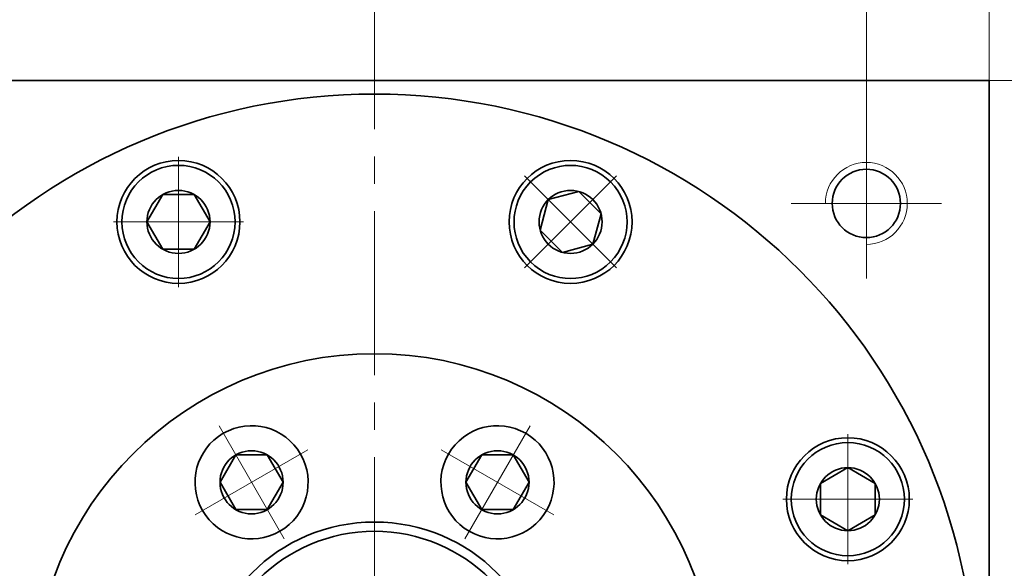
# Model space of a CAD drawing. Header units: millimetres. Extents: x 0 to 624, y 53 to 493.
# Tile 7 of 10: x 380 to 452, y 402 to 443. Entities that reach past the tile are written whole.
import ezdxf

# ---------------------------------------------------------------- set-up
doc = ezdxf.new("R2010")
doc.units = ezdxf.units.MM
doc.set_wipeout_variables(frame=1)
doc.linetypes.add('点画线', pattern=[18, 12, -2, 2, -2])
doc.layers.get('0').update_dxf_attribs({"lineweight": 35})
for name, color, linetype, lineweight in [('中心线层', 1, '点画线', 18), ('尺寸线层', 3, 'Continuous', 18), ('粗实线层', 7, 'Continuous', 35)]:
    doc.layers.add(name, color=color, linetype=linetype, lineweight=lineweight)
doc.styles.add('标准', font='txt', dxfattribs={"width": 0.667})
doc.dimstyles.new('a4-1-1', dxfattribs={"dimtxt": 3, "dimasz": 3, "dimexe": 1.5, "dimexo": 0, "dimgap": 0.5, "dimtad": 1, "dimdec": 3, "dimdsep": 46, "dimtxsty": '标准', "dimblk": '_CAXARROW', "dimcen": 0, "dimdle": 4, "dimazin": 2, "dimtfac": 0.707107, "dimtdec": 3, "dimtix": 1, "dimtmove": 2, "dimatfit": 3, "dimfxl": 0, "dimfrac": 2, "dimtolj": 1, "dimtzin": 0, "dimarcsym": 0})

# ---------------------------------------------------------------- blocks, each defined once
blk = doc.blocks.new('*X21')
at = {"layer": '尺寸线层', "linetype": 'Continuous'}
for points in [[(370.327, 445.739), (374.827, 445.176), (374.827, 446.301)], [(406.327, 445.739), (401.827, 445.176), (401.827, 446.301)]]:
    blk.add_hatch(color=0, dxfattribs=at).paths.add_polyline_path(points, flags=0)
at = {"layer": '尺寸线层', "color": 0, "linetype": 'Continuous'}
for p, q in [((370.327, 434.621), (370.327, 447.989)), ((406.327, 441.121), (406.327, 447.989)), ((406.327, 445.739), (370.327, 445.739))]:
    blk.add_line(p, q, dxfattribs=at)
at = {"layer": '尺寸线层', "color": 0, "insert": (388.327, 448.714), "char_height": 4.5, "width": 9, "attachment_point": 5, "line_spacing_factor": 1.15057, "style": '标准'}
blk.add_mtext('\\T1.1;36', dxfattribs=at)
blk = doc.blocks.new('_CAXARROW')
blk.add_hatch(color=0).paths.add_polyline_path([(0, 0), (-1, 0.125), (-1, -0.125)], flags=0)
blk = doc.blocks.new('*X22')
at = {"layer": '尺寸线层', "linetype": 'Continuous'}
for points in [[(406.327, 445.739), (410.827, 446.301), (410.827, 445.176)], [(442.327, 445.739), (437.827, 446.301), (437.827, 445.176)]]:
    blk.add_hatch(color=0, dxfattribs=at).paths.add_polyline_path(points, flags=0)
at = {"layer": '尺寸线层', "color": 0, "linetype": 'Continuous'}
for p, q in [((406.327, 441.121), (406.327, 447.989)), ((442.327, 434.621), (442.327, 447.989)), ((406.327, 445.739), (442.327, 445.739))]:
    blk.add_line(p, q, dxfattribs=at)
at = {"layer": '尺寸线层', "color": 0, "insert": (424.327, 448.714), "char_height": 4.5, "width": 9, "attachment_point": 5, "line_spacing_factor": 1.15057, "style": '标准'}
blk.add_mtext('\\T1.1;36', dxfattribs=at)
blk = doc.blocks.new('*X26')
at = {"layer": '中心线层', "linetype": '点画线', "lineweight": 18}
for p, q in [((0, -4.765), (0, 4.765)), ((-4.765, 0), (4.765, 0))]:
    blk.add_line(p, q, dxfattribs=at)
at = {"layer": '粗实线层'}
for p, q in [((-2.309, 0), (-1.155, 2)), ((-1.155, 2), (1.155, 2)), ((2.309, 0), (1.155, 2)), ((2.309, 0), (1.155, 2)), ((-2.309, 0), (-1.155, -2)), ((2.309, 0), (1.155, -2)), ((-1.155, -2), (1.155, -2))]:
    blk.add_line(p, q, dxfattribs=at)
blk.add_circle((0, 0), 2.309, dxfattribs=at)
for start, end in [(0, 180), (180, 360)]:
    blk.add_arc((0, 0), 4.14, start, end, dxfattribs=at)
blk = doc.blocks.new('3432432432_2')
at = {"color": 7, "linetype": 'Continuous'}
for radius in [25, 12.679, 12]:
    blk.add_circle((0, 0), radius, dxfattribs=at)
for points in [[(-6.93, 12.003), (-6.909, 12.015), (-6.888, 12.028), (-6.867, 12.04), (-6.847, 12.053), (-6.826, 12.065), (-6.805, 12.078), (-6.785, 12.091), (-6.764, 12.104), (-6.744, 12.117), (-6.724, 12.131), (-6.703, 12.144), (-6.683, 12.157), (-6.663, 12.171), (-6.643, 12.185), (-6.623, 12.199), (-6.603, 12.213), (-6.584, 12.227), (-6.564, 12.241), (-6.544, 12.255), (-6.525, 12.27), (-6.506, 12.284), (-6.486, 12.299), (-6.467, 12.314), (-6.448, 12.329), (-6.429, 12.344), (-6.41, 12.359), (-6.391, 12.374), (-6.372, 12.389), (-6.353, 12.405), (-6.335, 12.42), (-6.335, 12.42), (-6.19, 12.548), (-6.052, 12.682), (-5.92, 12.822), (-5.795, 12.968), (-5.677, 13.12), (-5.565, 13.277), (-5.462, 13.439), (-5.366, 13.606), (-5.277, 13.777), (-5.197, 13.952), (-5.125, 14.13), (-5.062, 14.312), (-5.007, 14.497), (-4.96, 14.683), (-4.922, 14.872), (-4.894, 15.062), (-4.874, 15.254), (-4.862, 15.446), (-4.86, 15.639), (-4.867, 15.831), (-4.883, 16.023), (-4.907, 16.214), (-4.941, 16.403), (-4.983, 16.591), (-5.034, 16.777), (-5.094, 16.96), (-5.162, 17.14), (-5.238, 17.317), (-5.322, 17.49), (-5.415, 17.658), (-5.415, 17.658), (-5.515, 17.823), (-5.622, 17.982), (-5.737, 18.137), (-5.859, 18.286), (-5.988, 18.429), (-6.123, 18.566), (-6.265, 18.696), (-6.412, 18.82), (-6.565, 18.937), (-6.724, 19.046), (-6.887, 19.148), (-7.055, 19.243), (-7.226, 19.329), (-7.402, 19.408), (-7.582, 19.478), (-7.764, 19.54), (-7.949, 19.593), (-8.136, 19.637), (-8.325, 19.673), (-8.516, 19.7), (-8.707, 19.718), (-8.9, 19.727), (-9.092, 19.727), (-9.285, 19.719), (-9.476, 19.701), (-9.667, 19.674), (-9.856, 19.639), (-10.043, 19.595), (-10.229, 19.542), (-10.411, 19.481), (-10.411, 19.481), (-10.434, 19.472), (-10.456, 19.464), (-10.479, 19.455), (-10.502, 19.446), (-10.524, 19.438), (-10.547, 19.429), (-10.569, 19.419), (-10.592, 19.41), (-10.614, 19.401), (-10.637, 19.391), (-10.659, 19.382), (-10.681, 19.372), (-10.703, 19.362), (-10.725, 19.352), (-10.747, 19.342), (-10.769, 19.331), (-10.791, 19.321), (-10.813, 19.31), (-10.835, 19.3), (-10.856, 19.289), (-10.878, 19.278), (-10.9, 19.267), (-10.921, 19.256), (-10.943, 19.244), (-10.964, 19.233), (-10.985, 19.221), (-11.007, 19.21), (-11.028, 19.198), (-11.049, 19.186), (-11.07, 19.174), (-11.07, 19.174), (-11.255, 19.061), (-11.433, 18.938), (-11.605, 18.806), (-11.77, 18.665), (-11.927, 18.516), (-12.077, 18.359), (-12.217, 18.194), (-12.349, 18.022), (-12.472, 17.843), (-12.585, 17.658), (-12.689, 17.468), (-12.782, 17.272), (-12.865, 17.072), (-12.937, 16.868), (-12.999, 16.66), (-13.05, 16.449), (-13.089, 16.236), (-13.117, 16.021), (-13.134, 15.805), (-13.14, 15.588), (-13.134, 15.372), (-13.117, 15.156), (-13.089, 14.941), (-13.05, 14.728), (-12.999, 14.517), (-12.937, 14.309), (-12.865, 14.105), (-12.782, 13.905), (-12.689, 13.709), (-12.585, 13.518), (-12.585, 13.518), (-12.472, 13.334), (-12.349, 13.155), (-12.217, 12.983), (-12.077, 12.818), (-11.927, 12.661), (-11.77, 12.512), (-11.605, 12.371), (-11.433, 12.239), (-11.255, 12.116), (-11.07, 12.003), (-10.88, 11.9), (-10.684, 11.806), (-10.484, 11.723), (-10.279, 11.651), (-10.072, 11.59), (-9.861, 11.539), (-9.648, 11.499), (-9.433, 11.471), (-9.217, 11.454), (-9, 11.448), (-8.783, 11.454), (-8.567, 11.471), (-8.352, 11.499), (-8.139, 11.539), (-7.928, 11.59), (-7.721, 11.651), (-7.516, 11.723), (-7.316, 11.806), (-7.12, 11.9)], [(6.93, 12.003), (6.951, 11.991), (6.972, 11.979), (6.993, 11.967), (7.015, 11.956), (7.036, 11.944), (7.057, 11.933), (7.079, 11.921), (7.1, 11.91), (7.122, 11.899), (7.144, 11.888), (7.165, 11.877), (7.187, 11.867), (7.209, 11.856), (7.231, 11.846), (7.253, 11.835), (7.275, 11.825), (7.297, 11.815), (7.319, 11.805), (7.341, 11.795), (7.363, 11.786), (7.386, 11.776), (7.408, 11.767), (7.431, 11.757), (7.453, 11.748), (7.476, 11.739), (7.498, 11.73), (7.521, 11.722), (7.544, 11.713), (7.566, 11.705), (7.589, 11.696), (7.589, 11.696), (7.771, 11.635), (7.957, 11.582), (8.144, 11.538), (8.333, 11.503), (8.524, 11.476), (8.715, 11.458), (8.908, 11.449), (9.1, 11.45), (9.293, 11.459), (9.484, 11.477), (9.675, 11.504), (9.864, 11.54), (10.051, 11.584), (10.236, 11.637), (10.418, 11.699), (10.598, 11.769), (10.774, 11.848), (10.945, 11.934), (11.113, 12.028), (11.276, 12.131), (11.435, 12.24), (11.588, 12.357), (11.735, 12.481), (11.877, 12.611), (12.012, 12.748), (12.141, 12.891), (12.263, 13.04), (12.378, 13.194), (12.485, 13.354), (12.585, 13.518), (12.585, 13.518), (12.678, 13.687), (12.762, 13.86), (12.838, 14.037), (12.906, 14.217), (12.966, 14.4), (13.017, 14.586), (13.059, 14.774), (13.093, 14.963), (13.117, 15.154), (13.133, 15.346), (13.14, 15.538), (13.138, 15.731), (13.126, 15.923), (13.106, 16.114), (13.078, 16.305), (13.04, 16.493), (12.993, 16.68), (12.938, 16.865), (12.875, 17.046), (12.803, 17.225), (12.723, 17.4), (12.634, 17.571), (12.538, 17.738), (12.435, 17.9), (12.323, 18.057), (12.205, 18.209), (12.08, 18.355), (11.948, 18.495), (11.81, 18.629), (11.665, 18.756), (11.665, 18.756), (11.647, 18.772), (11.628, 18.787), (11.609, 18.803), (11.59, 18.818), (11.571, 18.833), (11.552, 18.848), (11.533, 18.863), (11.514, 18.878), (11.494, 18.893), (11.475, 18.907), (11.456, 18.922), (11.436, 18.936), (11.416, 18.95), (11.397, 18.964), (11.377, 18.978), (11.357, 18.992), (11.337, 19.006), (11.317, 19.019), (11.297, 19.033), (11.276, 19.046), (11.256, 19.06), (11.236, 19.073), (11.215, 19.086), (11.195, 19.099), (11.174, 19.112), (11.153, 19.124), (11.133, 19.137), (11.112, 19.149), (11.091, 19.162), (11.07, 19.174), (11.07, 19.174), (10.88, 19.277), (10.684, 19.371), (10.484, 19.453), (10.279, 19.526), (10.072, 19.587), (9.861, 19.638), (9.648, 19.677), (9.433, 19.706), (9.217, 19.723), (9, 19.728), (8.783, 19.723), (8.567, 19.706), (8.352, 19.677), (8.139, 19.638), (7.928, 19.587), (7.721, 19.526), (7.516, 19.453), (7.316, 19.371), (7.12, 19.277), (6.93, 19.174), (6.745, 19.061), (6.567, 18.938), (6.395, 18.806), (6.23, 18.665), (6.073, 18.516), (5.923, 18.359), (5.783, 18.194), (5.651, 18.022), (5.528, 17.843), (5.415, 17.658), (5.415, 17.658), (5.311, 17.468), (5.218, 17.272), (5.135, 17.072), (5.063, 16.868), (5.001, 16.66), (4.95, 16.449), (4.911, 16.236), (4.883, 16.021), (4.866, 15.805), (4.86, 15.588), (4.866, 15.372), (4.883, 15.156), (4.911, 14.941), (4.95, 14.728), (5.001, 14.517), (5.063, 14.309), (5.135, 14.105), (5.218, 13.905), (5.311, 13.709), (5.415, 13.518), (5.528, 13.334), (5.651, 13.155), (5.783, 12.983), (5.923, 12.818), (6.073, 12.661), (6.23, 12.512), (6.395, 12.371), (6.567, 12.239), (6.745, 12.116)], [(-13.86, 0), (-13.86, 0.024), (-13.86, 0.049), (-13.861, 0.073), (-13.861, 0.097), (-13.862, 0.121), (-13.863, 0.146), (-13.863, 0.17), (-13.865, 0.194), (-13.866, 0.218), (-13.867, 0.242), (-13.869, 0.267), (-13.87, 0.291), (-13.872, 0.315), (-13.874, 0.339), (-13.876, 0.363), (-13.878, 0.388), (-13.881, 0.412), (-13.883, 0.436), (-13.886, 0.46), (-13.888, 0.484), (-13.891, 0.508), (-13.894, 0.532), (-13.898, 0.556), (-13.901, 0.58), (-13.904, 0.604), (-13.908, 0.628), (-13.912, 0.652), (-13.916, 0.676), (-13.92, 0.7), (-13.924, 0.724), (-13.924, 0.724), (-13.962, 0.913), (-14.009, 1.1), (-14.064, 1.284), (-14.128, 1.465), (-14.2, 1.644), (-14.281, 1.819), (-14.369, 1.99), (-14.466, 2.156), (-14.57, 2.318), (-14.681, 2.475), (-14.8, 2.627), (-14.926, 2.773), (-15.058, 2.912), (-15.196, 3.046), (-15.341, 3.173), (-15.491, 3.293), (-15.647, 3.406), (-15.808, 3.512), (-15.974, 3.61), (-16.144, 3.7), (-16.318, 3.783), (-16.495, 3.857), (-16.676, 3.923), (-16.86, 3.98), (-17.046, 4.029), (-17.234, 4.069), (-17.424, 4.1), (-17.616, 4.122), (-17.808, 4.136), (-18, 4.14), (-18, 4.14), (-18.192, 4.136), (-18.384, 4.122), (-18.576, 4.1), (-18.766, 4.069), (-18.954, 4.029), (-19.14, 3.98), (-19.324, 3.923), (-19.505, 3.857), (-19.682, 3.783), (-19.856, 3.7), (-20.026, 3.61), (-20.192, 3.512), (-20.353, 3.406), (-20.509, 3.293), (-20.659, 3.173), (-20.804, 3.046), (-20.942, 2.912), (-21.074, 2.773), (-21.2, 2.627), (-21.319, 2.475), (-21.43, 2.318), (-21.534, 2.156), (-21.631, 1.99), (-21.719, 1.819), (-21.8, 1.644), (-21.872, 1.465), (-21.936, 1.284), (-21.991, 1.1), (-22.038, 0.913), (-22.076, 0.724), (-22.076, 0.724), (-22.08, 0.7), (-22.084, 0.676), (-22.088, 0.652), (-22.092, 0.628), (-22.096, 0.604), (-22.099, 0.58), (-22.102, 0.556), (-22.106, 0.532), (-22.109, 0.508), (-22.112, 0.484), (-22.114, 0.46), (-22.117, 0.436), (-22.119, 0.412), (-22.122, 0.388), (-22.124, 0.363), (-22.126, 0.339), (-22.128, 0.315), (-22.13, 0.291), (-22.131, 0.267), (-22.133, 0.242), (-22.134, 0.218), (-22.135, 0.194), (-22.137, 0.17), (-22.137, 0.146), (-22.138, 0.121), (-22.139, 0.097), (-22.139, 0.073), (-22.14, 0.049), (-22.14, 0.024), (-22.14, 0), (-22.14, 0), (-22.134, -0.217), (-22.117, -0.433), (-22.089, -0.648), (-22.05, -0.861), (-21.999, -1.072), (-21.937, -1.279), (-21.865, -1.484), (-21.782, -1.684), (-21.689, -1.88), (-21.585, -2.07), (-21.472, -2.255), (-21.349, -2.433), (-21.217, -2.605), (-21.077, -2.77), (-20.927, -2.927), (-20.77, -3.077), (-20.605, -3.217), (-20.433, -3.349), (-20.255, -3.472), (-20.07, -3.585), (-19.88, -3.689), (-19.684, -3.782), (-19.484, -3.865), (-19.279, -3.937), (-19.072, -3.999), (-18.861, -4.05), (-18.648, -4.089), (-18.433, -4.117), (-18.217, -4.134), (-18, -4.14), (-18, -4.14), (-17.783, -4.134), (-17.567, -4.117), (-17.352, -4.089), (-17.139, -4.05), (-16.928, -3.999), (-16.721, -3.937), (-16.516, -3.865), (-16.316, -3.782), (-16.12, -3.689), (-15.93, -3.585), (-15.745, -3.472), (-15.567, -3.349), (-15.395, -3.217), (-15.23, -3.077), (-15.073, -2.927), (-14.923, -2.77), (-14.783, -2.605), (-14.651, -2.433), (-14.528, -2.255), (-14.415, -2.07), (-14.311, -1.88), (-14.218, -1.684), (-14.135, -1.484), (-14.063, -1.279), (-14.001, -1.072), (-13.95, -0.861), (-13.911, -0.648), (-13.883, -0.433), (-13.866, -0.217)], [(13.86, 0), (13.86, -0.024), (13.86, -0.049), (13.861, -0.073), (13.861, -0.097), (13.862, -0.121), (13.863, -0.146), (13.863, -0.17), (13.865, -0.194), (13.866, -0.218), (13.867, -0.242), (13.869, -0.267), (13.87, -0.291), (13.872, -0.315), (13.874, -0.339), (13.876, -0.363), (13.878, -0.388), (13.881, -0.412), (13.883, -0.436), (13.886, -0.46), (13.888, -0.484), (13.891, -0.508), (13.894, -0.532), (13.898, -0.556), (13.901, -0.58), (13.904, -0.604), (13.908, -0.628), (13.912, -0.652), (13.916, -0.676), (13.92, -0.7), (13.924, -0.724), (13.924, -0.724), (13.962, -0.913), (14.009, -1.1), (14.064, -1.284), (14.128, -1.465), (14.2, -1.644), (14.281, -1.819), (14.369, -1.99), (14.466, -2.156), (14.57, -2.318), (14.681, -2.475), (14.8, -2.627), (14.926, -2.773), (15.058, -2.912), (15.196, -3.046), (15.341, -3.173), (15.491, -3.293), (15.647, -3.406), (15.808, -3.512), (15.974, -3.61), (16.144, -3.7), (16.318, -3.783), (16.495, -3.857), (16.676, -3.923), (16.86, -3.98), (17.046, -4.029), (17.234, -4.069), (17.424, -4.1), (17.616, -4.122), (17.808, -4.136), (18, -4.14), (18, -4.14), (18.192, -4.136), (18.384, -4.122), (18.576, -4.1), (18.766, -4.069), (18.954, -4.029), (19.14, -3.98), (19.324, -3.923), (19.505, -3.857), (19.682, -3.783), (19.856, -3.7), (20.026, -3.61), (20.192, -3.512), (20.353, -3.406), (20.509, -3.293), (20.659, -3.173), (20.804, -3.046), (20.942, -2.912), (21.074, -2.773), (21.2, -2.627), (21.319, -2.475), (21.43, -2.318), (21.534, -2.156), (21.631, -1.99), (21.719, -1.819), (21.8, -1.644), (21.872, -1.465), (21.936, -1.284), (21.991, -1.1), (22.038, -0.913), (22.076, -0.724), (22.076, -0.724), (22.08, -0.7), (22.084, -0.676), (22.088, -0.652), (22.092, -0.628), (22.096, -0.604), (22.099, -0.58), (22.102, -0.556), (22.106, -0.532), (22.109, -0.508), (22.112, -0.484), (22.114, -0.46), (22.117, -0.436), (22.119, -0.412), (22.122, -0.388), (22.124, -0.363), (22.126, -0.339), (22.128, -0.315), (22.13, -0.291), (22.131, -0.267), (22.133, -0.242), (22.134, -0.218), (22.135, -0.194), (22.137, -0.17), (22.137, -0.146), (22.138, -0.121), (22.139, -0.097), (22.139, -0.073), (22.14, -0.049), (22.14, -0.024), (22.14, 0), (22.14, 0), (22.134, 0.217), (22.117, 0.433), (22.089, 0.648), (22.05, 0.861), (21.999, 1.072), (21.937, 1.279), (21.865, 1.484), (21.782, 1.684), (21.689, 1.88), (21.585, 2.07), (21.472, 2.255), (21.349, 2.433), (21.217, 2.605), (21.077, 2.77), (20.927, 2.927), (20.77, 3.077), (20.605, 3.217), (20.433, 3.349), (20.255, 3.472), (20.07, 3.585), (19.88, 3.689), (19.684, 3.782), (19.484, 3.865), (19.279, 3.937), (19.072, 3.999), (18.861, 4.05), (18.648, 4.089), (18.433, 4.117), (18.217, 4.134), (18, 4.14), (18, 4.14), (17.783, 4.134), (17.567, 4.117), (17.352, 4.089), (17.139, 4.05), (16.928, 3.999), (16.721, 3.937), (16.516, 3.865), (16.316, 3.782), (16.12, 3.689), (15.93, 3.585), (15.745, 3.472), (15.567, 3.349), (15.395, 3.217), (15.23, 3.077), (15.073, 2.927), (14.923, 2.77), (14.783, 2.605), (14.651, 2.433), (14.528, 2.255), (14.415, 2.07), (14.311, 1.88), (14.218, 1.684), (14.135, 1.484), (14.063, 1.279), (14.001, 1.072), (13.95, 0.861), (13.911, 0.648), (13.883, 0.433), (13.866, 0.217)], [(-6.93, -12.003), (-6.951, -11.991), (-6.972, -11.979), (-6.993, -11.967), (-7.015, -11.956), (-7.036, -11.944), (-7.057, -11.933), (-7.079, -11.921), (-7.1, -11.91), (-7.122, -11.899), (-7.144, -11.888), (-7.165, -11.877), (-7.187, -11.867), (-7.209, -11.856), (-7.231, -11.846), (-7.253, -11.835), (-7.275, -11.825), (-7.297, -11.815), (-7.319, -11.805), (-7.341, -11.795), (-7.363, -11.786), (-7.386, -11.776), (-7.408, -11.767), (-7.431, -11.757), (-7.453, -11.748), (-7.476, -11.739), (-7.498, -11.73), (-7.521, -11.722), (-7.544, -11.713), (-7.566, -11.705), (-7.589, -11.696), (-7.589, -11.696), (-7.771, -11.635), (-7.957, -11.582), (-8.144, -11.538), (-8.333, -11.503), (-8.524, -11.476), (-8.715, -11.458), (-8.908, -11.449), (-9.1, -11.45), (-9.293, -11.459), (-9.484, -11.477), (-9.675, -11.504), (-9.864, -11.54), (-10.051, -11.584), (-10.236, -11.637), (-10.418, -11.699), (-10.598, -11.769), (-10.774, -11.848), (-10.945, -11.934), (-11.113, -12.028), (-11.276, -12.131), (-11.435, -12.24), (-11.588, -12.357), (-11.735, -12.481), (-11.877, -12.611), (-12.012, -12.748), (-12.141, -12.891), (-12.263, -13.04), (-12.378, -13.194), (-12.485, -13.354), (-12.585, -13.518), (-12.585, -13.518), (-12.678, -13.687), (-12.762, -13.86), (-12.838, -14.037), (-12.906, -14.217), (-12.966, -14.4), (-13.017, -14.586), (-13.059, -14.774), (-13.093, -14.963), (-13.117, -15.154), (-13.133, -15.346), (-13.14, -15.538), (-13.138, -15.731), (-13.126, -15.923), (-13.106, -16.114), (-13.078, -16.305), (-13.04, -16.493), (-12.993, -16.68), (-12.938, -16.865), (-12.875, -17.046), (-12.803, -17.225), (-12.723, -17.4), (-12.634, -17.571), (-12.538, -17.738), (-12.435, -17.9), (-12.323, -18.057), (-12.205, -18.209), (-12.08, -18.355), (-11.948, -18.495), (-11.81, -18.629), (-11.665, -18.756), (-11.665, -18.756), (-11.647, -18.772), (-11.628, -18.787), (-11.609, -18.803), (-11.59, -18.818), (-11.571, -18.833), (-11.552, -18.848), (-11.533, -18.863), (-11.514, -18.878), (-11.494, -18.893), (-11.475, -18.907), (-11.456, -18.922), (-11.436, -18.936), (-11.416, -18.95), (-11.397, -18.964), (-11.377, -18.978), (-11.357, -18.992), (-11.337, -19.006), (-11.317, -19.019), (-11.297, -19.033), (-11.276, -19.046), (-11.256, -19.06), (-11.236, -19.073), (-11.215, -19.086), (-11.195, -19.099), (-11.174, -19.112), (-11.153, -19.124), (-11.133, -19.137), (-11.112, -19.149), (-11.091, -19.162), (-11.07, -19.174), (-11.07, -19.174), (-10.88, -19.277), (-10.684, -19.371), (-10.484, -19.453), (-10.279, -19.526), (-10.072, -19.587), (-9.861, -19.638), (-9.648, -19.677), (-9.433, -19.706), (-9.217, -19.723), (-9, -19.728), (-8.783, -19.723), (-8.567, -19.706), (-8.352, -19.677), (-8.139, -19.638), (-7.928, -19.587), (-7.721, -19.526), (-7.516, -19.453), (-7.316, -19.371), (-7.12, -19.277), (-6.93, -19.174), (-6.745, -19.061), (-6.567, -18.938), (-6.395, -18.806), (-6.23, -18.665), (-6.073, -18.516), (-5.923, -18.359), (-5.783, -18.194), (-5.651, -18.022), (-5.528, -17.843), (-5.415, -17.658), (-5.415, -17.658), (-5.311, -17.468), (-5.218, -17.272), (-5.135, -17.072), (-5.063, -16.868), (-5.001, -16.66), (-4.95, -16.449), (-4.911, -16.236), (-4.883, -16.021), (-4.866, -15.805), (-4.86, -15.588), (-4.866, -15.372), (-4.883, -15.156), (-4.911, -14.941), (-4.95, -14.728), (-5.001, -14.517), (-5.063, -14.309), (-5.135, -14.105), (-5.218, -13.905), (-5.311, -13.709), (-5.415, -13.518), (-5.528, -13.334), (-5.651, -13.155), (-5.783, -12.983), (-5.923, -12.818), (-6.073, -12.661), (-6.23, -12.512), (-6.395, -12.371), (-6.567, -12.239), (-6.745, -12.116)], [(6.93, -12.003), (6.909, -12.015), (6.888, -12.028), (6.867, -12.04), (6.847, -12.053), (6.826, -12.065), (6.805, -12.078), (6.785, -12.091), (6.764, -12.104), (6.744, -12.117), (6.724, -12.131), (6.703, -12.144), (6.683, -12.157), (6.663, -12.171), (6.643, -12.185), (6.623, -12.199), (6.603, -12.213), (6.584, -12.227), (6.564, -12.241), (6.544, -12.255), (6.525, -12.27), (6.506, -12.284), (6.486, -12.299), (6.467, -12.314), (6.448, -12.329), (6.429, -12.344), (6.41, -12.359), (6.391, -12.374), (6.372, -12.389), (6.353, -12.405), (6.335, -12.42), (6.335, -12.42), (6.19, -12.548), (6.052, -12.682), (5.92, -12.822), (5.795, -12.968), (5.677, -13.12), (5.565, -13.277), (5.462, -13.439), (5.366, -13.606), (5.277, -13.777), (5.197, -13.952), (5.125, -14.13), (5.062, -14.312), (5.007, -14.497), (4.96, -14.683), (4.922, -14.872), (4.894, -15.062), (4.874, -15.254), (4.862, -15.446), (4.86, -15.639), (4.867, -15.831), (4.883, -16.023), (4.907, -16.214), (4.941, -16.403), (4.983, -16.591), (5.034, -16.777), (5.094, -16.96), (5.162, -17.14), (5.238, -17.317), (5.322, -17.49), (5.415, -17.658), (5.415, -17.658), (5.515, -17.823), (5.622, -17.982), (5.737, -18.137), (5.859, -18.286), (5.988, -18.429), (6.123, -18.566), (6.265, -18.696), (6.412, -18.82), (6.565, -18.937), (6.724, -19.046), (6.887, -19.148), (7.055, -19.243), (7.226, -19.329), (7.402, -19.408), (7.582, -19.478), (7.764, -19.54), (7.949, -19.593), (8.136, -19.637), (8.325, -19.673), (8.516, -19.7), (8.707, -19.718), (8.9, -19.727), (9.092, -19.727), (9.285, -19.719), (9.476, -19.701), (9.667, -19.674), (9.856, -19.639), (10.043, -19.595), (10.229, -19.542), (10.411, -19.481), (10.411, -19.481), (10.434, -19.472), (10.456, -19.464), (10.479, -19.455), (10.502, -19.446), (10.524, -19.438), (10.547, -19.429), (10.569, -19.419), (10.592, -19.41), (10.614, -19.401), (10.637, -19.391), (10.659, -19.382), (10.681, -19.372), (10.703, -19.362), (10.725, -19.352), (10.747, -19.342), (10.769, -19.331), (10.791, -19.321), (10.813, -19.31), (10.835, -19.3), (10.856, -19.289), (10.878, -19.278), (10.9, -19.267), (10.921, -19.256), (10.943, -19.244), (10.964, -19.233), (10.985, -19.221), (11.007, -19.21), (11.028, -19.198), (11.049, -19.186), (11.07, -19.174), (11.07, -19.174), (11.255, -19.061), (11.433, -18.938), (11.605, -18.806), (11.77, -18.665), (11.927, -18.516), (12.077, -18.359), (12.217, -18.194), (12.349, -18.022), (12.472, -17.843), (12.585, -17.658), (12.689, -17.468), (12.782, -17.272), (12.865, -17.072), (12.937, -16.868), (12.999, -16.66), (13.05, -16.449), (13.089, -16.236), (13.117, -16.021), (13.134, -15.805), (13.14, -15.588), (13.134, -15.372), (13.117, -15.156), (13.089, -14.941), (13.05, -14.728), (12.999, -14.517), (12.937, -14.309), (12.865, -14.105), (12.782, -13.905), (12.689, -13.709), (12.585, -13.518), (12.585, -13.518), (12.472, -13.334), (12.349, -13.155), (12.217, -12.983), (12.077, -12.818), (11.927, -12.661), (11.77, -12.512), (11.605, -12.371), (11.433, -12.239), (11.255, -12.116), (11.07, -12.003), (10.88, -11.9), (10.684, -11.806), (10.484, -11.723), (10.279, -11.651), (10.072, -11.59), (9.861, -11.539), (9.648, -11.499), (9.433, -11.471), (9.217, -11.454), (9, -11.448), (8.783, -11.454), (8.567, -11.471), (8.352, -11.499), (8.139, -11.539), (7.928, -11.59), (7.721, -11.651), (7.516, -11.723), (7.316, -11.806), (7.12, -11.9)]]:
    blk.add_wipeout(points).dxf.layer = '粗实线层'
at = {"layer": '粗实线层'}
for p, rotation in [((-9, 15.588), 299.9999999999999), ((9, 15.588), 240), ((18, 0), 180), ((-9, -15.588), 59.99999999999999), ((9, -15.588), 120)]:
    blk.add_blockref('*X26', p, dxfattribs=dict(at, rotation=rotation))
blk.add_blockref('*X26', (-18, 0), dxfattribs=at)
blk = doc.blocks.new('*X28')
at = {"layer": '尺寸线层', "linetype": 'Continuous'}
for points in [[(487.938, 438.121), (488.5, 433.621), (487.375, 433.621)], [(487.938, 258.121), (488.5, 262.621), (487.375, 262.621)]]:
    blk.add_hatch(color=0, dxfattribs=at).paths.add_polyline_path(points, flags=0)
at = {"layer": '尺寸线层', "color": 0, "linetype": 'Continuous'}
for p, q in [((451.327, 438.121), (490.188, 438.121)), ((487.938, 438.121), (487.938, 258.121)), ((414.349, 258.121), (490.188, 258.121))]:
    blk.add_line(p, q, dxfattribs=at)
at = {"layer": '尺寸线层', "color": 0, "insert": (484.95, 348.121), "char_height": 4.5, "width": 11.96057, "attachment_point": 5, "rotation": 90, "line_spacing_factor": 1.15057, "style": '标准'}
blk.add_mtext('\\T1.1;180', dxfattribs=at)
blk = doc.blocks.new('*X30')
at = {"layer": '中心线层', "linetype": '点画线', "lineweight": 18}
for p, q in [((0, -4.765), (0, 4.765)), ((-4.765, 0), (4.765, 0))]:
    blk.add_line(p, q, dxfattribs=at)
at = {"layer": '粗实线层'}
for p, q in [((-2.309, 0), (-1.155, 2)), ((-1.155, 2), (1.155, 2)), ((2.309, 0), (1.155, 2)), ((2.309, 0), (1.155, 2)), ((-2.309, 0), (-1.155, -2)), ((2.309, 0), (1.155, -2)), ((-1.155, -2), (1.155, -2))]:
    blk.add_line(p, q, dxfattribs=at)
blk.add_circle((0, 0), 2.309, dxfattribs=at)
for start, end in [(0, 180), (180, 360)]:
    blk.add_arc((0, 0), 4.14, start, end, dxfattribs=at)
blk = doc.blocks.new('*X32')
at = {"layer": '尺寸线层', "linetype": 'Continuous'}
for points in [[(361.327, 457.807), (365.827, 458.369), (365.827, 457.244)], [(451.327, 457.807), (446.827, 458.369), (446.827, 457.244)]]:
    blk.add_hatch(color=0, dxfattribs=at).paths.add_polyline_path(points, flags=0)
at = {"layer": '尺寸线层', "color": 0, "linetype": 'Continuous'}
for p, q in [((361.327, 438.121), (361.327, 460.057)), ((451.327, 438.121), (451.327, 460.057)), ((361.327, 457.807), (451.327, 457.807))]:
    blk.add_line(p, q, dxfattribs=at)
at = {"layer": '尺寸线层', "color": 0, "insert": (405.194, 460.782), "char_height": 4.5, "width": 9, "attachment_point": 5, "line_spacing_factor": 1.15057, "style": '标准'}
blk.add_mtext('\\T1.1;90', dxfattribs=at)

msp = doc.modelspace()

# ---------------------------------------------------------------- linework, layer by layer
at = {"layer": '中心线层'}
for p, q in [((442.3269, 434.6215), (442.3269, 423.6215)), ((436.8269, 429.1215), (447.8269, 429.1215))]:
    msp.add_line(p, q, dxfattribs=at)
at = {"layer": '粗实线层'}
for p in [(361.3269, 438.1215), (451.3269, 348.1215)]:
    msp.add_line(p, (451.3269, 438.1215), dxfattribs=at)
for centre, radius in [((406.3269, 393.1215), 44), ((391.9763, 427.7669), 4.5), ((420.6775, 427.7669), 4.5), ((442.3269, 429.1215), 2.5), ((440.9724, 407.4721), 4.5)]:
    msp.add_circle(centre, radius, dxfattribs=at)
at = {"layer": '粗实线层', "lineweight": 18}
msp.add_arc((442.3269, 429.1215), 3, 270, 180, dxfattribs=at)

# ---------------------------------------------------------------- dimensions: what is measured, and where the dimension line sits
at = {"layer": '尺寸线层'}
dim = msp.add_linear_dim(base=(451.3269, 457.8068), p1=(361.3269, 438.1215), p2=(451.3269, 438.1215), dimstyle='a4-1-1', override={"dimsah": 1, "dimtfac": 1, "dimtfill": 1, "dimtzin": 0}, dxfattribs=at)
dim.commit()
dim.dimension.update_dxf_attribs({"geometry": '*X32', "text_midpoint": (405.1941, 460.7816), "dimtype": 160})
for base, p2, picture, middle in [((370.3269, 445.7387), (370.3269, 434.6215), '*X21', (388.3269, 448.7135)), ((442.3269, 445.7387), (442.3269, 434.6215), '*X22', (424.3269, 448.7135))]:
    dim = msp.add_linear_dim(base=base, p1=(406.3269, 441.1215), p2=p2, dimstyle='a4-1-1', override={"dimsah": 1, "dimtfill": 1, "dimtzin": 0}, dxfattribs=at)
    dim.commit()
    dim.dimension.update_dxf_attribs({"geometry": picture, "text_midpoint": middle})

# ---------------------------------------------------------------- next in the draw order: block references
at = {"layer": '粗实线层'}
msp.add_blockref('3432432432_2', (406.3269, 393.1215), dxfattribs=at)

# ---------------------------------------------------------------- next in the draw order: wipeouts: each hides what was drawn before it
msp.add_wipeout([(396.1163, 427.7669), (396.1162, 427.7912), (396.116, 427.8155), (396.1156, 427.8397), (396.1151, 427.864), (396.1145, 427.8882), (396.1137, 427.9125), (396.1128, 427.9367), (396.1117, 427.961), (396.1105, 427.9852), (396.1092, 428.0094), (396.1077, 428.0336), (396.106, 428.0579), (396.1043, 428.082), (396.1024, 428.1062), (396.1003, 428.1304), (396.0981, 428.1546), (396.0957, 428.1787), (396.0933, 428.2029), (396.0906, 428.227), (396.0879, 428.2511), (396.085, 428.2752), (396.0819, 428.2992), (396.0787, 428.3233), (396.0754, 428.3473), (396.0719, 428.3713), (396.0683, 428.3953), (396.0646, 428.4193), (396.0607, 428.4433), (396.0566, 428.4672), (396.0525, 428.4911), (396.0525, 428.4911), (396.0144, 428.6798), (395.9676, 428.8665), (395.9122, 429.0508), (395.8482, 429.2324), (395.7759, 429.4108), (395.6954, 429.5856), (395.6069, 429.7565), (395.5105, 429.9231), (395.4064, 430.0851), (395.2949, 430.242), (395.1763, 430.3936), (395.0508, 430.5395), (394.9186, 430.6794), (394.78, 430.813), (394.6354, 430.9401), (394.485, 431.0602), (394.3292, 431.1733), (394.1683, 431.279), (394.0027, 431.3771), (393.8327, 431.4674), (393.6587, 431.5497), (393.4811, 431.6238), (393.3002, 431.6896), (393.1164, 431.7469), (392.9302, 431.7955), (392.7419, 431.8355), (392.5519, 431.8667), (392.3607, 431.889), (392.1687, 431.9025), (391.9763, 431.9069), (391.9763, 431.9069), (391.7838, 431.9025), (391.5918, 431.889), (391.4006, 431.8667), (391.2107, 431.8355), (391.0224, 431.7955), (390.8362, 431.7469), (390.6524, 431.6896), (390.4715, 431.6238), (390.2938, 431.5497), (390.1198, 431.4674), (389.9498, 431.3771), (389.7842, 431.279), (389.6233, 431.1733), (389.4675, 431.0602), (389.3172, 430.9401), (389.1726, 430.813), (389.034, 430.6794), (388.9018, 430.5395), (388.7762, 430.3936), (388.6576, 430.242), (388.5461, 430.0851), (388.4421, 429.9231), (388.3457, 429.7565), (388.2571, 429.5856), (388.1766, 429.4108), (388.1043, 429.2324), (388.0404, 429.0508), (387.985, 428.8665), (387.9382, 428.6798), (387.9001, 428.4911), (387.9001, 428.4911), (387.8959, 428.4672), (387.8919, 428.4433), (387.888, 428.4193), (387.8842, 428.3953), (387.8806, 428.3713), (387.8772, 428.3473), (387.8738, 428.3233), (387.8706, 428.2992), (387.8676, 428.2752), (387.8647, 428.2511), (387.8619, 428.227), (387.8593, 428.2029), (387.8568, 428.1787), (387.8545, 428.1546), (387.8523, 428.1304), (387.8502, 428.1062), (387.8483, 428.082), (387.8465, 428.0579), (387.8449, 428.0336), (387.8434, 428.0094), (387.842, 427.9852), (387.8408, 427.961), (387.8398, 427.9367), (387.8388, 427.9125), (387.8381, 427.8882), (387.8374, 427.864), (387.8369, 427.8397), (387.8366, 427.8155), (387.8363, 427.7912), (387.8363, 427.7669), (387.8363, 427.7669), (387.842, 427.5503), (387.859, 427.3342), (387.8872, 427.1193), (387.9267, 426.9062), (387.9773, 426.6954), (388.0389, 426.4876), (388.1113, 426.2833), (388.1942, 426.083), (388.2875, 425.8874), (388.3909, 425.6969), (388.5042, 425.5121), (388.6269, 425.3335), (388.7589, 425.1615), (388.8997, 424.9967), (389.0489, 424.8395), (389.2061, 424.6903), (389.3709, 424.5495), (389.5428, 424.4176), (389.7215, 424.2948), (389.9063, 424.1816), (390.0968, 424.0782), (390.2924, 423.9849), (390.4926, 423.9019), (390.6969, 423.8296), (390.9048, 423.768), (391.1155, 423.7174), (391.3286, 423.6779), (391.5435, 423.6496), (391.7596, 423.6326), (391.9763, 423.6269), (391.9763, 423.6269), (392.1929, 423.6326), (392.409, 423.6496), (392.6239, 423.6779), (392.837, 423.7174), (393.0478, 423.768), (393.2556, 423.8296), (393.4599, 423.9019), (393.6602, 423.9849), (393.8558, 424.0782), (394.0463, 424.1816), (394.2311, 424.2948), (394.4097, 424.4176), (394.5817, 424.5495), (394.7465, 424.6903), (394.9037, 424.8395), (395.0529, 424.9967), (395.1937, 425.1615), (395.3256, 425.3335), (395.4484, 425.5121), (395.5616, 425.6969), (395.665, 425.8874), (395.7584, 426.083), (395.8413, 426.2833), (395.9137, 426.4876), (395.9752, 426.6954), (396.0258, 426.9062), (396.0653, 427.1193), (396.0936, 427.3342), (396.1106, 427.5503)]).dxf.layer = '粗实线层'

# ---------------------------------------------------------------- next in the draw order: linework, layer by layer
at = {"layer": '中心线层'}
msp.add_line((406.3269, 254.5569), (406.3269, 441.1215), dxfattribs=at)

# ---------------------------------------------------------------- next in the draw order: block references
at = {"layer": '粗实线层'}
msp.add_blockref('*X30', (391.9763, 427.7669), dxfattribs=at)

# ---------------------------------------------------------------- next in the draw order: dimensions: what is measured, and where the dimension line sits
at = {"layer": '尺寸线层'}
dim = msp.add_linear_dim(base=(487.9377, 258.1215), p1=(451.3269, 438.1215), p2=(414.3487, 258.1215), angle=270, dimstyle='a4-1-1', override={"dimsah": 1, "dimtfill": 1, "dimtzin": 0}, dxfattribs=at)
dim.commit()
dim.dimension.update_dxf_attribs({"geometry": '*X28', "text_midpoint": (484.9502, 348.1215)})

# ---------------------------------------------------------------- next in the draw order: wipeouts: each hides what was drawn before it
for points in [[(423.605, 424.8395), (423.6221, 424.8567), (423.6391, 424.874), (423.656, 424.8914), (423.6728, 424.9089), (423.6895, 424.9265), (423.7061, 424.9442), (423.7226, 424.962), (423.7389, 424.9799), (423.7552, 424.9979), (423.7714, 425.016), (423.7875, 425.0342), (423.8034, 425.0525), (423.8193, 425.0708), (423.835, 425.0893), (423.8507, 425.1078), (423.8662, 425.1265), (423.8816, 425.1452), (423.8969, 425.164), (423.9121, 425.1829), (423.9272, 425.2019), (423.9422, 425.221), (423.9571, 425.2402), (423.9718, 425.2595), (423.9864, 425.2788), (424.001, 425.2983), (424.0154, 425.3178), (424.0297, 425.3374), (424.0439, 425.3571), (424.0579, 425.3768), (424.0719, 425.3967), (424.0719, 425.3967), (424.1784, 425.557), (424.2773, 425.7221), (424.3685, 425.8917), (424.4517, 426.0653), (424.5267, 426.2425), (424.5934, 426.4231), (424.6516, 426.6066), (424.7012, 426.7926), (424.7422, 426.9806), (424.7743, 427.1704), (424.7976, 427.3615), (424.812, 427.5535), (424.8175, 427.7459), (424.814, 427.9383), (424.8015, 428.1304), (424.7802, 428.3217), (424.75, 428.5118), (424.7109, 428.7003), (424.6632, 428.8868), (424.6068, 429.0708), (424.542, 429.2521), (424.4688, 429.4301), (424.3874, 429.6045), (424.2979, 429.775), (424.2007, 429.9411), (424.0958, 430.1025), (423.9836, 430.2589), (423.8642, 430.4099), (423.7379, 430.5551), (423.605, 430.6944), (423.605, 430.6944), (423.4657, 430.8273), (423.3205, 430.9536), (423.1695, 431.073), (423.0131, 431.1852), (422.8517, 431.2901), (422.6856, 431.3873), (422.5151, 431.4768), (422.3407, 431.5582), (422.1627, 431.6314), (421.9814, 431.6962), (421.7974, 431.7526), (421.6109, 431.8003), (421.4224, 431.8394), (421.2323, 431.8696), (421.041, 431.8909), (420.8489, 431.9034), (420.6565, 431.9069), (420.4641, 431.9014), (420.2721, 431.887), (420.081, 431.8637), (419.8912, 431.8316), (419.7032, 431.7906), (419.5172, 431.741), (419.3337, 431.6828), (419.1531, 431.6161), (418.9759, 431.5411), (418.8023, 431.4579), (418.6328, 431.3667), (418.4676, 431.2678), (418.3073, 431.1613), (418.3073, 431.1613), (418.2874, 431.1473), (418.2677, 431.1333), (418.248, 431.1191), (418.2284, 431.1048), (418.2089, 431.0904), (418.1894, 431.0758), (418.1701, 431.0612), (418.1508, 431.0465), (418.1316, 431.0316), (418.1125, 431.0166), (418.0935, 431.0015), (418.0746, 430.9863), (418.0558, 430.971), (418.0371, 430.9556), (418.0184, 430.9401), (417.9999, 430.9244), (417.9814, 430.9087), (417.9631, 430.8928), (417.9448, 430.8769), (417.9266, 430.8608), (417.9085, 430.8446), (417.8905, 430.8283), (417.8726, 430.812), (417.8548, 430.7955), (417.8371, 430.7789), (417.8195, 430.7622), (417.802, 430.7454), (417.7846, 430.7285), (417.7673, 430.7115), (417.7501, 430.6944), (417.7501, 430.6944), (417.6009, 430.5371), (417.4602, 430.3723), (417.3282, 430.2004), (417.2054, 430.0217), (417.0922, 429.8369), (416.9888, 429.6465), (416.8955, 429.4508), (416.8125, 429.2506), (416.7402, 429.0463), (416.6786, 428.8384), (416.628, 428.6277), (416.5885, 428.4146), (416.5602, 428.1997), (416.5432, 427.9836), (416.5375, 427.7669), (416.5432, 427.5503), (416.5602, 427.3342), (416.5885, 427.1193), (416.628, 426.9062), (416.6786, 426.6954), (416.7402, 426.4876), (416.8125, 426.2833), (416.8955, 426.083), (416.9888, 425.8874), (417.0922, 425.6969), (417.2054, 425.5121), (417.3282, 425.3335), (417.4602, 425.1615), (417.6009, 424.9967), (417.7501, 424.8395), (417.7501, 424.8395), (417.9073, 424.6903), (418.0721, 424.5495), (418.2441, 424.4176), (418.4227, 424.2948), (418.6075, 424.1816), (418.798, 424.0782), (418.9936, 423.9849), (419.1939, 423.9019), (419.3982, 423.8296), (419.606, 423.768), (419.8168, 423.7174), (420.0299, 423.6779), (420.2448, 423.6496), (420.4609, 423.6326), (420.6775, 423.6269), (420.8942, 423.6326), (421.1103, 423.6496), (421.3252, 423.6779), (421.5383, 423.7174), (421.749, 423.768), (421.9569, 423.8296), (422.1612, 423.9019), (422.3614, 423.9849), (422.5571, 424.0782), (422.7475, 424.1816), (422.9323, 424.2948), (423.111, 424.4176), (423.2829, 424.5495), (423.4477, 424.6903)], [(440.9724, 403.3321), (440.9967, 403.3322), (441.0209, 403.3324), (441.0452, 403.3327), (441.0694, 403.3332), (441.0937, 403.3339), (441.1179, 403.3346), (441.1422, 403.3356), (441.1664, 403.3366), (441.1907, 403.3378), (441.2149, 403.3392), (441.2391, 403.3407), (441.2633, 403.3423), (441.2875, 403.3441), (441.3117, 403.346), (441.3359, 403.3481), (441.36, 403.3503), (441.3842, 403.3526), (441.4083, 403.3551), (441.4324, 403.3577), (441.4565, 403.3605), (441.4806, 403.3634), (441.5047, 403.3664), (441.5288, 403.3696), (441.5528, 403.373), (441.5768, 403.3764), (441.6008, 403.3801), (441.6248, 403.3838), (441.6487, 403.3877), (441.6726, 403.3917), (441.6965, 403.3959), (441.6965, 403.3959), (441.8852, 403.434), (442.0719, 403.4808), (442.2563, 403.5362), (442.4378, 403.6001), (442.6162, 403.6724), (442.7911, 403.7529), (442.962, 403.8415), (443.1286, 403.9379), (443.2905, 404.042), (443.4475, 404.1534), (443.5991, 404.272), (443.745, 404.3976), (443.8849, 404.5298), (444.0185, 404.6684), (444.1455, 404.813), (444.2657, 404.9633), (444.3787, 405.1191), (444.4844, 405.28), (444.5825, 405.4456), (444.6728, 405.6156), (444.7551, 405.7897), (444.8292, 405.9673), (444.895, 406.1482), (444.9523, 406.332), (445.001, 406.5182), (445.041, 406.7065), (445.0722, 406.8964), (445.0945, 407.0876), (445.1079, 407.2796), (445.1124, 407.4721), (445.1124, 407.4721), (445.1079, 407.6645), (445.0945, 407.8565), (445.0722, 408.0477), (445.041, 408.2377), (445.001, 408.426), (444.9523, 408.6122), (444.895, 408.796), (444.8292, 408.9769), (444.7551, 409.1545), (444.6728, 409.3285), (444.5825, 409.4985), (444.4844, 409.6641), (444.3787, 409.825), (444.2657, 409.9808), (444.1455, 410.1312), (444.0185, 410.2758), (443.8849, 410.4144), (443.745, 410.5466), (443.5991, 410.6721), (443.4475, 410.7907), (443.2905, 410.9022), (443.1286, 411.0063), (442.962, 411.1027), (442.7911, 411.1912), (442.6162, 411.2717), (442.4378, 411.344), (442.2563, 411.408), (442.0719, 411.4634), (441.8852, 411.5102), (441.6965, 411.5483), (441.6965, 411.5483), (441.6726, 411.5524), (441.6487, 411.5565), (441.6248, 411.5604), (441.6008, 411.5641), (441.5768, 411.5677), (441.5528, 411.5712), (441.5288, 411.5745), (441.5047, 411.5777), (441.4806, 411.5808), (441.4565, 411.5837), (441.4324, 411.5864), (441.4083, 411.5891), (441.3842, 411.5915), (441.36, 411.5939), (441.3359, 411.5961), (441.3117, 411.5982), (441.2875, 411.6001), (441.2633, 411.6018), (441.2391, 411.6035), (441.2149, 411.605), (441.1907, 411.6063), (441.1664, 411.6075), (441.1422, 411.6086), (441.1179, 411.6095), (441.0937, 411.6103), (441.0694, 411.6109), (441.0452, 411.6114), (441.0209, 411.6118), (440.9967, 411.612), (440.9724, 411.6121), (440.9724, 411.6121), (440.7557, 411.6064), (440.5396, 411.5894), (440.3248, 411.5611), (440.1116, 411.5216), (439.9009, 411.471), (439.6931, 411.4095), (439.4887, 411.3371), (439.2885, 411.2542), (439.0929, 411.1608), (438.9024, 411.0574), (438.7176, 410.9442), (438.539, 410.8214), (438.367, 410.6895), (438.2022, 410.5487), (438.045, 410.3995), (437.8958, 410.2423), (437.755, 410.0775), (437.6231, 409.9055), (437.5003, 409.7269), (437.387, 409.5421), (437.2836, 409.3516), (437.1903, 409.156), (437.1074, 408.9557), (437.035, 408.7514), (436.9735, 408.5436), (436.9229, 408.3328), (436.8834, 408.1197), (436.8551, 407.9048), (436.8381, 407.6888), (436.8324, 407.4721), (436.8324, 407.4721), (436.8381, 407.2554), (436.8551, 407.0393), (436.8834, 406.8244), (436.9229, 406.6113), (436.9735, 406.4006), (437.035, 406.1927), (437.1074, 405.9884), (437.1903, 405.7882), (437.2836, 405.5926), (437.387, 405.4021), (437.5003, 405.2173), (437.6231, 405.0386), (437.755, 404.8667), (437.8958, 404.7019), (438.045, 404.5447), (438.2022, 404.3955), (438.367, 404.2547), (438.539, 404.1227), (438.7176, 404), (438.9024, 403.8867), (439.0929, 403.7833), (439.2885, 403.69), (439.4887, 403.6071), (439.6931, 403.5347), (439.9009, 403.4731), (440.1116, 403.4225), (440.3248, 403.3831), (440.5396, 403.3548), (440.7557, 403.3378)]]:
    msp.add_wipeout(points).dxf.layer = '粗实线层'

# ---------------------------------------------------------------- next in the draw order: block references
at = {"layer": '粗实线层'}
for p, rotation in [((420.6775, 427.7669), 315.0000000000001), ((440.9724, 407.4721), 270)]:
    msp.add_blockref('*X30', p, dxfattribs=dict(at, rotation=rotation))

doc.saveas('drawing.dxf')
